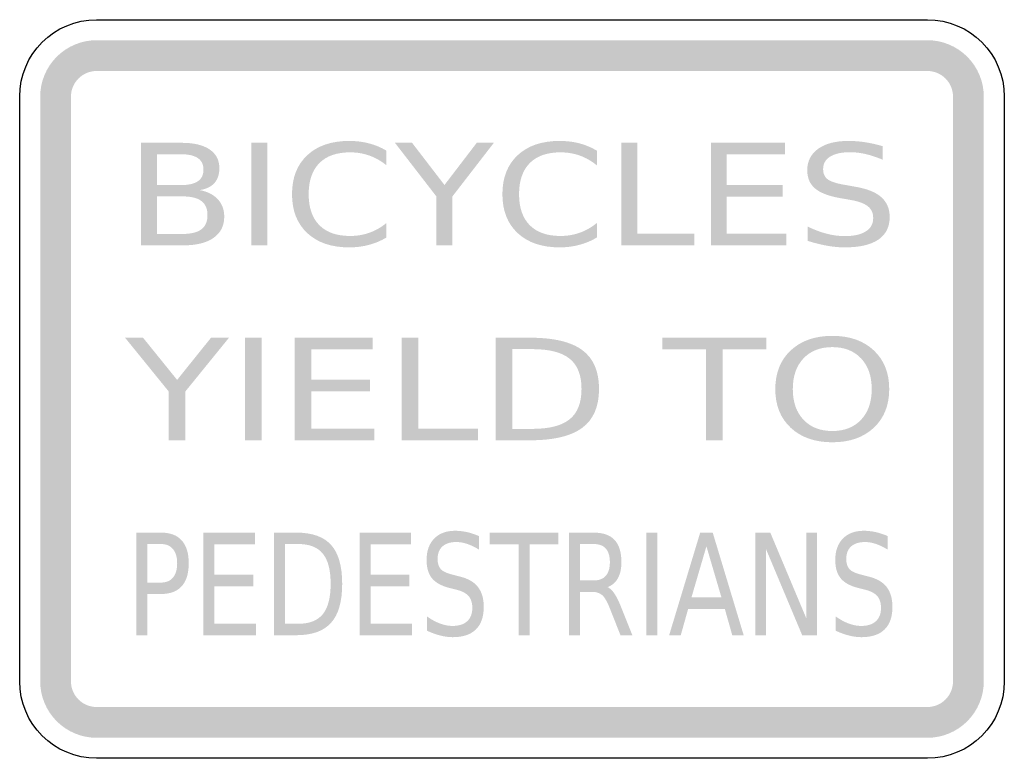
# Model space of a CAD drawing. Header units: inches. Extents: x -0.5 to 0.5, y -0.375 to 0.375.
import ezdxf

# ---------------------------------------------------------------- set-up
doc = ezdxf.new("R2010")
doc.units = ezdxf.units.IN
doc.header["$MEASUREMENT"] = 0

msp = doc.modelspace()

# ---------------------------------------------------------------- hatches: boundary and pattern name
for points in [[(-0.42188, 0.35417), (-0.42749, 0.35389), (-0.43305, 0.35307), (-0.43851, 0.3517), (-0.4438, 0.34981), (-0.44888, 0.3474), (-0.45371, 0.34451), (-0.45822, 0.34116), (-0.46239, 0.33739), (-0.46616, 0.33322), (-0.46951, 0.32871), (-0.4724, 0.32388), (-0.47481, 0.3188), (-0.4767, 0.31351), (-0.47807, 0.30805), (-0.47889, 0.30249), (-0.47917, 0.29688), (-0.44792, 0.29688), (-0.44779, 0.29943), (-0.44742, 0.30196), (-0.4468, 0.30444), (-0.44594, 0.30684), (-0.44484, 0.30915), (-0.44353, 0.31134), (-0.44201, 0.3134), (-0.44029, 0.31529), (-0.4384, 0.31701), (-0.43634, 0.31853), (-0.43415, 0.31984), (-0.43184, 0.32094), (-0.42944, 0.3218), (-0.42696, 0.32242), (-0.42443, 0.32279), (-0.42188, 0.32292), (-0.42188, 0.35417)], [(-0.42188, 0.32292), (0.42187, 0.32292), (0.42187, 0.35417), (-0.42188, 0.35417), (-0.42188, 0.32292)], [(0.47917, 0.29688), (0.47889, 0.30249), (0.47806, 0.30805), (0.4767, 0.31351), (0.4748, 0.3188), (0.4724, 0.32388), (0.46951, 0.32871), (0.46616, 0.33322), (0.46238, 0.33739), (0.45822, 0.34116), (0.4537, 0.34451), (0.44888, 0.3474), (0.4438, 0.34981), (0.4385, 0.3517), (0.43305, 0.35307), (0.42749, 0.35389), (0.42187, 0.35417), (0.42187, 0.32292), (0.42443, 0.32279), (0.42695, 0.32242), (0.42943, 0.3218), (0.43184, 0.32094), (0.43415, 0.31984), (0.43634, 0.31853), (0.43839, 0.31701), (0.44029, 0.31529), (0.442, 0.3134), (0.44353, 0.31134), (0.44484, 0.30915), (0.44593, 0.30684), (0.44679, 0.30444), (0.44741, 0.30196), (0.44779, 0.29943), (0.44792, 0.29688), (0.47917, 0.29688)], [(-0.44792, -0.29687), (-0.44792, 0.29688), (-0.47917, 0.29688), (-0.47917, -0.29687), (-0.44792, -0.29687)], [(0.44792, 0.29688), (0.44792, -0.29687), (0.47917, -0.29687), (0.47917, 0.29688), (0.44792, 0.29688)], [(-0.2647, 0.25), (-0.24858, 0.25), (-0.24858, 0.14584), (-0.2647, 0.14584), (-0.2647, 0.25)], [(-0.11889, 0.25), (-0.10152, 0.25), (-0.06857, 0.20716), (-0.03579, 0.25), (-0.01843, 0.25), (-0.0606, 0.19544), (-0.0606, 0.14584), (-0.07672, 0.14584), (-0.07672, 0.19544), (-0.11889, 0.25)], [(0.11109, 0.25), (0.12721, 0.25), (0.12721, 0.1577), (0.18515, 0.1577), (0.18515, 0.14584), (0.11109, 0.14584), (0.11109, 0.25)], [(0.20198, 0.25), (0.27719, 0.25), (0.27719, 0.23814), (0.2181, 0.23814), (0.2181, 0.2073), (0.2748, 0.2073), (0.2748, 0.19544), (0.2181, 0.19544), (0.2181, 0.1577), (0.27869, 0.1577), (0.27869, 0.14584), (0.20198, 0.14584), (0.20198, 0.25)], [(-0.39299, 0.05209), (-0.37474, 0.05209), (-0.34011, 0.00925), (-0.30567, 0.05209), (-0.28742, 0.05209), (-0.33173, -0.00247), (-0.33173, -0.05208), (-0.34868, -0.05208), (-0.34868, -0.00247), (-0.39299, 0.05209)], [(-0.27113, 0.05209), (-0.25419, 0.05209), (-0.25419, -0.05208), (-0.27113, -0.05208), (-0.27113, 0.05209)], [(-0.22058, 0.05209), (-0.14155, 0.05209), (-0.14155, 0.04022), (-0.20364, 0.04022), (-0.20364, 0.00939), (-0.14406, 0.00939), (-0.14406, -0.00247), (-0.20364, -0.00247), (-0.20364, -0.04022), (-0.13996, -0.04022), (-0.13996, -0.05208), (-0.22058, -0.05208), (-0.22058, 0.05209)], [(-0.11222, 0.05209), (-0.09528, 0.05209), (-0.09528, -0.04022), (-0.0344, -0.04022), (-0.0344, -0.05208), (-0.11222, -0.05208), (-0.11222, 0.05209)], [(0.15262, 0.05209), (0.25837, 0.05209), (0.25837, 0.04022), (0.21397, 0.04022), (0.21397, -0.05208), (0.19703, -0.05208), (0.19703, 0.04022), (0.15262, 0.04022), (0.15262, 0.05209)], [(-0.31333, -0.14583), (-0.26117, -0.14583), (-0.26117, -0.15769), (-0.30215, -0.15769), (-0.30215, -0.18853), (-0.26283, -0.18853), (-0.26283, -0.20039), (-0.30215, -0.20039), (-0.30215, -0.23814), (-0.26013, -0.23814), (-0.26013, -0.25), (-0.31333, -0.25), (-0.31333, -0.14583)], [(-0.15464, -0.14583), (-0.10248, -0.14583), (-0.10248, -0.15769), (-0.14346, -0.15769), (-0.14346, -0.18853), (-0.10414, -0.18853), (-0.10414, -0.20039), (-0.14346, -0.20039), (-0.14346, -0.23814), (-0.10143, -0.23814), (-0.10143, -0.25), (-0.15464, -0.25), (-0.15464, -0.14583)], [(-0.02261, -0.14583), (0.04718, -0.14583), (0.04718, -0.15769), (0.01788, -0.15769), (0.01788, -0.25), (0.0067, -0.25), (0.0067, -0.15769), (-0.02261, -0.15769), (-0.02261, -0.14583)], [(0.13651, -0.14583), (0.14769, -0.14583), (0.14769, -0.25), (0.13651, -0.25), (0.13651, -0.14583)], [(0.24728, -0.14583), (0.26234, -0.14583), (0.29895, -0.23297), (0.29895, -0.14583), (0.30977, -0.14583), (0.30977, -0.25), (0.29471, -0.25), (0.2581, -0.16285), (0.2581, -0.25), (0.24728, -0.25), (0.24728, -0.14583)], [(-0.47917, -0.29687), (-0.47889, -0.30249), (-0.47807, -0.30805), (-0.4767, -0.3135), (-0.47481, -0.3188), (-0.4724, -0.32388), (-0.46951, -0.3287), (-0.46616, -0.33322), (-0.46239, -0.33738), (-0.45822, -0.34116), (-0.45371, -0.34451), (-0.44888, -0.3474), (-0.4438, -0.3498), (-0.43851, -0.3517), (-0.43305, -0.35306), (-0.42749, -0.35389), (-0.42188, -0.35416), (-0.42188, -0.32291), (-0.42443, -0.32279), (-0.42696, -0.32241), (-0.42944, -0.32179), (-0.43184, -0.32093), (-0.43415, -0.31984), (-0.43634, -0.31853), (-0.4384, -0.317), (-0.44029, -0.31529), (-0.44201, -0.31339), (-0.44353, -0.31134), (-0.44484, -0.30915), (-0.44594, -0.30684), (-0.4468, -0.30443), (-0.44742, -0.30195), (-0.44779, -0.29943), (-0.44792, -0.29687), (-0.47917, -0.29687)], [(0.42187, -0.35416), (0.42749, -0.35389), (0.43305, -0.35306), (0.4385, -0.3517), (0.4438, -0.3498), (0.44888, -0.3474), (0.4537, -0.34451), (0.45822, -0.34116), (0.46238, -0.33738), (0.46616, -0.33322), (0.46951, -0.3287), (0.4724, -0.32388), (0.4748, -0.3188), (0.4767, -0.3135), (0.47806, -0.30805), (0.47889, -0.30249), (0.47917, -0.29687), (0.44792, -0.29687), (0.44779, -0.29943), (0.44741, -0.30195), (0.44679, -0.30443), (0.44593, -0.30684), (0.44484, -0.30915), (0.44353, -0.31134), (0.442, -0.31339), (0.44029, -0.31529), (0.43839, -0.317), (0.43634, -0.31853), (0.43415, -0.31984), (0.43184, -0.32093), (0.42943, -0.32179), (0.42695, -0.32241), (0.42443, -0.32279), (0.42187, -0.32291), (0.42187, -0.35416)], [(0.42187, -0.32291), (-0.42188, -0.32291), (-0.42188, -0.35416), (0.42187, -0.35416), (0.42187, -0.32291)]]:
    msp.add_hatch(color=7).paths.add_polyline_path(points)
h = msp.add_hatch(color=7)
edge = h.paths.add_edge_path()
edge.add_line((-0.37667, 0.25), (-0.33557, 0.25))
edge.add_spline(control_points=[(-0.33557, 0.25), (-0.32329, 0.25), (-0.31382, 0.24777), (-0.30718, 0.24331), (-0.30053, 0.23884), (-0.29721, 0.23249), (-0.29721, 0.22426), (-0.29721, 0.21789), (-0.29891, 0.21282), (-0.30231, 0.20905), (-0.3057, 0.20528), (-0.31071, 0.20293), (-0.31732, 0.202)], knot_values=[0, 0, 0, 0, 1, 1, 1, 2, 2, 2, 3, 3, 3, 4, 4, 4, 4], degree=3, periodic=0)
edge.add_spline(control_points=[(-0.31732, 0.202), (-0.30935, 0.20051), (-0.30318, 0.19741), (-0.29881, 0.19269), (-0.29444, 0.18797), (-0.29225, 0.18207), (-0.29225, 0.175), (-0.29225, 0.1657), (-0.29587, 0.15851), (-0.3031, 0.15344), (-0.31034, 0.14837), (-0.32063, 0.14584), (-0.33398, 0.14584)], knot_values=[0, 0, 0, 0, 1, 1, 1, 2, 2, 2, 3, 3, 3, 4, 4, 4, 4], degree=3, periodic=0)
edge.add_line((-0.33398, 0.14584), (-0.37667, 0.14584))
edge.add_line((-0.37667, 0.14584), (-0.37667, 0.25))
edge = h.paths.add_edge_path(flags=0)
edge.add_line((-0.36055, 0.19558), (-0.36055, 0.15742))
edge.add_line((-0.36055, 0.15742), (-0.33477, 0.15742))
edge.add_spline(control_points=[(-0.33477, 0.15742), (-0.32609, 0.15742), (-0.31967, 0.15899), (-0.31551, 0.16213), (-0.31134, 0.16527), (-0.30926, 0.17007), (-0.30926, 0.17654), (-0.30926, 0.18305), (-0.31134, 0.18785), (-0.31551, 0.19094), (-0.31967, 0.19404), (-0.32609, 0.19558), (-0.33477, 0.19558)], knot_values=[0, 0, 0, 0, 1, 1, 1, 2, 2, 2, 3, 3, 3, 4, 4, 4, 4], degree=3, periodic=0)
edge.add_line((-0.33477, 0.19558), (-0.36055, 0.19558))
edge = h.paths.add_edge_path(flags=0)
edge.add_line((-0.36055, 0.23842), (-0.36055, 0.20703))
edge.add_line((-0.36055, 0.20703), (-0.33672, 0.20703))
edge.add_spline(control_points=[(-0.33672, 0.20703), (-0.32887, 0.20703), (-0.32301, 0.20832), (-0.31914, 0.2109), (-0.31527, 0.21348), (-0.31333, 0.21742), (-0.31333, 0.22272), (-0.31333, 0.22798), (-0.31527, 0.23191), (-0.31914, 0.23451), (-0.32301, 0.23712), (-0.32887, 0.23842), (-0.33672, 0.23842)], knot_values=[0, 0, 0, 0, 1, 1, 1, 2, 2, 2, 3, 3, 3, 4, 4, 4, 4], degree=3, periodic=0)
edge.add_line((-0.33672, 0.23842), (-0.36055, 0.23842))
h = msp.add_hatch(color=7)
edge = h.paths.add_edge_path()
edge.add_line((-0.12748, 0.24198), (-0.12748, 0.22712))
edge.add_spline(control_points=[(-0.12748, 0.22712), (-0.13291, 0.23154), (-0.1387, 0.23484), (-0.14484, 0.23703), (-0.15098, 0.23921), (-0.15751, 0.24031), (-0.16442, 0.24031), (-0.178, 0.24031), (-0.18841, 0.23667), (-0.19565, 0.22939), (-0.20288, 0.22211), (-0.2065, 0.21158), (-0.2065, 0.19782), (-0.2065, 0.18409), (-0.20288, 0.17359), (-0.19565, 0.16631), (-0.18841, 0.15904), (-0.178, 0.1554), (-0.16442, 0.1554), (-0.15751, 0.1554), (-0.15098, 0.15649), (-0.14484, 0.15867), (-0.1387, 0.16086), (-0.13291, 0.16416), (-0.12748, 0.16858)], knot_values=[0, 0, 0, 0, 1, 1, 1, 2, 2, 2, 3, 3, 3, 4, 4, 4, 5, 5, 5, 6, 6, 6, 7, 7, 7, 8, 8, 8, 8], degree=3, periodic=0)
edge.add_line((-0.12748, 0.16858), (-0.12748, 0.15386))
edge.add_spline(control_points=[(-0.12748, 0.15386), (-0.13309, 0.15051), (-0.13905, 0.148), (-0.14537, 0.14633), (-0.15169, 0.14465), (-0.15834, 0.14381), (-0.16531, 0.14381), (-0.18338, 0.14381), (-0.19758, 0.14864), (-0.20792, 0.15829), (-0.21825, 0.16794), (-0.22342, 0.18112), (-0.22342, 0.19782), (-0.22342, 0.21456), (-0.21825, 0.22776), (-0.20792, 0.23741), (-0.19758, 0.24706), (-0.18338, 0.25189), (-0.16531, 0.25189), (-0.15822, 0.25189), (-0.15152, 0.25106), (-0.1452, 0.24941), (-0.13888, 0.24776), (-0.13297, 0.24528), (-0.12748, 0.24198)], knot_values=[0, 0, 0, 0, 1, 1, 1, 2, 2, 2, 3, 3, 3, 4, 4, 4, 5, 5, 5, 6, 6, 6, 7, 7, 7, 8, 8, 8, 8], degree=3, periodic=0)
h = msp.add_hatch(color=7)
edge = h.paths.add_edge_path()
edge.add_line((0.08619, 0.24198), (0.08619, 0.22712))
edge.add_spline(control_points=[(0.08619, 0.22712), (0.08076, 0.23154), (0.07497, 0.23484), (0.06883, 0.23703), (0.06269, 0.23921), (0.05616, 0.24031), (0.04925, 0.24031), (0.03567, 0.24031), (0.02526, 0.23667), (0.01803, 0.22939), (0.01079, 0.22211), (0.00717, 0.21158), (0.00717, 0.19782), (0.00717, 0.18409), (0.01079, 0.17359), (0.01803, 0.16631), (0.02526, 0.15904), (0.03567, 0.1554), (0.04925, 0.1554), (0.05616, 0.1554), (0.06269, 0.15649), (0.06883, 0.15867), (0.07497, 0.16086), (0.08076, 0.16416), (0.08619, 0.16858)], knot_values=[0, 0, 0, 0, 1, 1, 1, 2, 2, 2, 3, 3, 3, 4, 4, 4, 5, 5, 5, 6, 6, 6, 7, 7, 7, 8, 8, 8, 8], degree=3, periodic=0)
edge.add_line((0.08619, 0.16858), (0.08619, 0.15386))
edge.add_spline(control_points=[(0.08619, 0.15386), (0.08058, 0.15051), (0.07462, 0.148), (0.0683, 0.14633), (0.06198, 0.14465), (0.05534, 0.14381), (0.04837, 0.14381), (0.0303, 0.14381), (0.01609, 0.14864), (0.00576, 0.15829), (-0.00458, 0.16794), (-0.00975, 0.18112), (-0.00975, 0.19782), (-0.00975, 0.21456), (-0.00458, 0.22776), (0.00576, 0.23741), (0.01609, 0.24706), (0.0303, 0.25189), (0.04837, 0.25189), (0.05545, 0.25189), (0.06216, 0.25106), (0.06848, 0.24941), (0.0748, 0.24776), (0.0807, 0.24528), (0.08619, 0.24198)], knot_values=[0, 0, 0, 0, 1, 1, 1, 2, 2, 2, 3, 3, 3, 4, 4, 4, 5, 5, 5, 6, 6, 6, 7, 7, 7, 8, 8, 8, 8], degree=3, periodic=0)
h = msp.add_hatch(color=7)
edge = h.paths.add_edge_path()
edge.add_line((0.37641, 0.24658), (0.37641, 0.23284))
edge.add_spline(control_points=[(0.37641, 0.23284), (0.37032, 0.2354), (0.36456, 0.23731), (0.35913, 0.23856), (0.3537, 0.23982), (0.34847, 0.24045), (0.34345, 0.24045), (0.33465, 0.24045), (0.32787, 0.23896), (0.32312, 0.23598), (0.31837, 0.233), (0.31599, 0.22877), (0.31599, 0.22328), (0.31599, 0.21868), (0.31757, 0.2152), (0.32073, 0.21285), (0.32389, 0.2105), (0.3299, 0.20861), (0.33876, 0.20716)], knot_values=[0, 0, 0, 0, 1, 1, 1, 2, 2, 2, 3, 3, 3, 4, 4, 4, 5, 5, 5, 6, 6, 6, 6], degree=3, periodic=0)
edge.add_line((0.33876, 0.20716), (0.34841, 0.20542))
edge.add_spline(control_points=[(0.34841, 0.20542), (0.36046, 0.20342), (0.36933, 0.1999), (0.37503, 0.19485), (0.38073, 0.1898), (0.38358, 0.18305), (0.38358, 0.17458), (0.38358, 0.16449), (0.37973, 0.15684), (0.37202, 0.15163), (0.36431, 0.14642), (0.35299, 0.14381), (0.33805, 0.14381), (0.33238, 0.14381), (0.32637, 0.14437), (0.32002, 0.14549), (0.31367, 0.1466), (0.3071, 0.14826), (0.30031, 0.15044)], knot_values=[0, 0, 0, 0, 1, 1, 1, 2, 2, 2, 3, 3, 3, 4, 4, 4, 5, 5, 5, 6, 6, 6, 6], degree=3, periodic=0)
edge.add_line((0.30031, 0.15044), (0.30031, 0.16495))
edge.add_spline(control_points=[(0.30031, 0.16495), (0.30686, 0.16174), (0.31327, 0.15933), (0.31953, 0.1577), (0.32579, 0.15607), (0.33196, 0.15526), (0.33805, 0.15526), (0.3472, 0.15526), (0.35429, 0.15684), (0.35931, 0.16), (0.36433, 0.16316), (0.36684, 0.16768), (0.36684, 0.17354), (0.36684, 0.17865), (0.36504, 0.18265), (0.36143, 0.18554), (0.35783, 0.18842), (0.35193, 0.19058), (0.34372, 0.19202)], knot_values=[0, 0, 0, 0, 1, 1, 1, 2, 2, 2, 3, 3, 3, 4, 4, 4, 5, 5, 5, 6, 6, 6, 6], degree=3, periodic=0)
edge.add_line((0.34372, 0.19202), (0.33397, 0.1937))
edge.add_spline(control_points=[(0.33397, 0.1937), (0.32192, 0.19579), (0.31323, 0.19907), (0.30788, 0.20354), (0.30254, 0.208), (0.29987, 0.21421), (0.29987, 0.22217), (0.29987, 0.23138), (0.30357, 0.23863), (0.31098, 0.24393), (0.3184, 0.24924), (0.3286, 0.25189), (0.34159, 0.25189), (0.3472, 0.25189), (0.3529, 0.25145), (0.35869, 0.25056), (0.36448, 0.24968), (0.37038, 0.24835), (0.37641, 0.24658)], knot_values=[0, 0, 0, 0, 1, 1, 1, 2, 2, 2, 3, 3, 3, 4, 4, 4, 5, 5, 5, 6, 6, 6, 6], degree=3, periodic=0)
h = msp.add_hatch(color=7)
edge = h.paths.add_edge_path()
edge.add_line((-0.01671, 0.05209), (0.01801, 0.05209))
edge.add_spline(control_points=[(0.01801, 0.05209), (0.04228, 0.05209), (0.06007, 0.04789), (0.0714, 0.03949), (0.08273, 0.0311), (0.08839, 0.01797), (0.08839, 0.00011), (0.08839, -0.01785), (0.0827, -0.03103), (0.07131, -0.03945), (0.05992, -0.04787), (0.04215, -0.05208), (0.01801, -0.05208)], knot_values=[0, 0, 0, 0, 1, 1, 1, 2, 2, 2, 3, 3, 3, 4, 4, 4, 4], degree=3, periodic=0)
edge.add_line((0.01801, -0.05208), (-0.01671, -0.05208))
edge.add_line((-0.01671, -0.05208), (-0.01671, 0.05209))
edge = h.paths.add_edge_path(flags=0)
edge.add_line((0.00023, 0.0405), (0.00023, -0.0405))
edge.add_line((0.00023, -0.0405), (0.02062, -0.0405))
edge.add_spline(control_points=[(0.02062, -0.0405), (0.03787, -0.0405), (0.05052, -0.03724), (0.05855, -0.03073), (0.06659, -0.02422), (0.07061, -0.01394), (0.07061, 0.00011), (0.07061, 0.01406), (0.06659, 0.02428), (0.05855, 0.03077), (0.05052, 0.03726), (0.03787, 0.0405), (0.02062, 0.0405)], knot_values=[0, 0, 0, 0, 1, 1, 1, 2, 2, 2, 3, 3, 3, 4, 4, 4, 4], degree=3, periodic=0)
edge.add_line((0.02062, 0.0405), (0.00023, 0.0405))
h = msp.add_hatch(color=7)
edge = h.paths.add_edge_path()
edge.add_spline(control_points=[(0.32531, 0.05397), (0.34287, 0.05397), (0.3569, 0.04907), (0.36738, 0.03928), (0.37787, 0.02949), (0.38312, 0.01636), (0.38312, -0.0001), (0.38312, -0.01652), (0.37787, -0.02963), (0.36738, -0.03942), (0.3569, -0.04921), (0.34287, -0.0541), (0.32531, -0.0541), (0.30774, -0.0541), (0.2937, -0.04922), (0.28318, -0.03945), (0.27266, -0.02968), (0.2674, -0.01657), (0.2674, -0.0001), (0.2674, 0.01636), (0.27266, 0.02949), (0.28318, 0.03928), (0.2937, 0.04907), (0.30774, 0.05397), (0.32531, 0.05397)], knot_values=[0, 0, 0, 0, 1, 1, 1, 2, 2, 2, 3, 3, 3, 4, 4, 4, 5, 5, 5, 6, 6, 6, 7, 7, 7, 8, 8, 8, 8], degree=3, periodic=0)
edge = h.paths.add_edge_path(flags=0)
edge.add_spline(control_points=[(0.32531, 0.04253), (0.31302, 0.04253), (0.30326, 0.03871), (0.29603, 0.03108), (0.2888, 0.02346), (0.28519, 0.01306), (0.28519, -0.0001), (0.28519, -0.01322), (0.2888, -0.02359), (0.29603, -0.03122), (0.30326, -0.03885), (0.31302, -0.04266), (0.32531, -0.04266), (0.3376, -0.04266), (0.34734, -0.03885), (0.35454, -0.03122), (0.36174, -0.02359), (0.36534, -0.01322), (0.36534, -0.0001), (0.36534, 0.01306), (0.36174, 0.02346), (0.35454, 0.03108), (0.34734, 0.03871), (0.3376, 0.04253), (0.32531, 0.04253)], knot_values=[0, 0, 0, 0, 1, 1, 1, 2, 2, 2, 3, 3, 3, 4, 4, 4, 5, 5, 5, 6, 6, 6, 7, 7, 7, 8, 8, 8, 8], degree=3, periodic=0)
h = msp.add_hatch(color=7)
edge = h.paths.add_edge_path()
edge.add_line((-0.38159, -0.14583), (-0.3564, -0.14583))
edge.add_spline(control_points=[(-0.3564, -0.14583), (-0.34714, -0.14583), (-0.34015, -0.14847), (-0.33542, -0.15375), (-0.33069, -0.15903), (-0.32832, -0.16676), (-0.32832, -0.17695), (-0.32832, -0.18723), (-0.33069, -0.195), (-0.33542, -0.20025), (-0.34015, -0.20551), (-0.34714, -0.20814), (-0.3564, -0.20814)], knot_values=[0, 0, 0, 0, 1, 1, 1, 2, 2, 2, 3, 3, 3, 4, 4, 4, 4], degree=3, periodic=0)
edge.add_line((-0.3564, -0.20814), (-0.37041, -0.20814))
edge.add_line((-0.37041, -0.20814), (-0.37041, -0.25))
edge.add_line((-0.37041, -0.25), (-0.38159, -0.25))
edge.add_line((-0.38159, -0.25), (-0.38159, -0.14583))
edge = h.paths.add_edge_path(flags=0)
edge.add_line((-0.37041, -0.15741), (-0.37041, -0.19655))
edge.add_line((-0.37041, -0.19655), (-0.3564, -0.19655))
edge.add_spline(control_points=[(-0.3564, -0.19655), (-0.3512, -0.19655), (-0.34717, -0.19486), (-0.34433, -0.19146), (-0.34148, -0.18807), (-0.34006, -0.18323), (-0.34006, -0.17695), (-0.34006, -0.17072), (-0.34148, -0.1659), (-0.34433, -0.16251), (-0.34717, -0.15911), (-0.3512, -0.15741), (-0.3564, -0.15741)], knot_values=[0, 0, 0, 0, 1, 1, 1, 2, 2, 2, 3, 3, 3, 4, 4, 4, 4], degree=3, periodic=0)
edge.add_line((-0.3564, -0.15741), (-0.37041, -0.15741))
h = msp.add_hatch(color=7)
edge = h.paths.add_edge_path()
edge.add_line((-0.24182, -0.14583), (-0.2189, -0.14583))
edge.add_spline(control_points=[(-0.2189, -0.14583), (-0.20289, -0.14583), (-0.19114, -0.15003), (-0.18367, -0.15842), (-0.17619, -0.16682), (-0.17246, -0.17995), (-0.17246, -0.19781), (-0.17246, -0.21576), (-0.17621, -0.22895), (-0.18373, -0.23737), (-0.19125, -0.24579), (-0.20297, -0.25), (-0.2189, -0.25)], knot_values=[0, 0, 0, 0, 1, 1, 1, 2, 2, 2, 3, 3, 3, 4, 4, 4, 4], degree=3, periodic=0)
edge.add_line((-0.2189, -0.25), (-0.24182, -0.25))
edge.add_line((-0.24182, -0.25), (-0.24182, -0.14583))
edge = h.paths.add_edge_path(flags=0)
edge.add_line((-0.23064, -0.15741), (-0.23064, -0.23842))
edge.add_line((-0.23064, -0.23842), (-0.21718, -0.23842))
edge.add_spline(control_points=[(-0.21718, -0.23842), (-0.2058, -0.23842), (-0.19745, -0.23516), (-0.19215, -0.22865), (-0.18684, -0.22214), (-0.18419, -0.21186), (-0.18419, -0.19781), (-0.18419, -0.18386), (-0.18684, -0.17363), (-0.19215, -0.16715), (-0.19745, -0.16066), (-0.2058, -0.15741), (-0.21718, -0.15741)], knot_values=[0, 0, 0, 0, 1, 1, 1, 2, 2, 2, 3, 3, 3, 4, 4, 4, 4], degree=3, periodic=0)
edge.add_line((-0.21718, -0.15741), (-0.23064, -0.15741))
h = msp.add_hatch(color=7)
edge = h.paths.add_edge_path()
edge.add_line((-0.03367, -0.14925), (-0.03367, -0.16299))
edge.add_spline(control_points=[(-0.03367, -0.16299), (-0.03789, -0.16044), (-0.04188, -0.15853), (-0.04565, -0.15727), (-0.04942, -0.15602), (-0.05304, -0.15539), (-0.05652, -0.15539), (-0.06263, -0.15539), (-0.06733, -0.15688), (-0.07062, -0.15985), (-0.07392, -0.16283), (-0.07557, -0.16706), (-0.07557, -0.17255), (-0.07557, -0.17716), (-0.07447, -0.18063), (-0.07228, -0.18298), (-0.07009, -0.18533), (-0.06592, -0.18723), (-0.05978, -0.18867)], knot_values=[0, 0, 0, 0, 1, 1, 1, 2, 2, 2, 3, 3, 3, 4, 4, 4, 5, 5, 5, 6, 6, 6, 6], degree=3, periodic=0)
edge.add_line((-0.05978, -0.18867), (-0.05308, -0.19041))
edge.add_spline(control_points=[(-0.05308, -0.19041), (-0.04473, -0.19241), (-0.03857, -0.19594), (-0.03462, -0.20098), (-0.03067, -0.20603), (-0.02869, -0.21279), (-0.02869, -0.22125), (-0.02869, -0.23135), (-0.03137, -0.239), (-0.03671, -0.24421), (-0.04206, -0.24942), (-0.04991, -0.25202), (-0.06027, -0.25202), (-0.0642, -0.25202), (-0.06837, -0.25146), (-0.07277, -0.25035), (-0.07718, -0.24923), (-0.08173, -0.24758), (-0.08644, -0.24539)], knot_values=[0, 0, 0, 0, 1, 1, 1, 2, 2, 2, 3, 3, 3, 4, 4, 4, 5, 5, 5, 6, 6, 6, 6], degree=3, periodic=0)
edge.add_line((-0.08644, -0.24539), (-0.08644, -0.23088))
edge.add_spline(control_points=[(-0.08644, -0.23088), (-0.0819, -0.23409), (-0.07745, -0.23651), (-0.07311, -0.23814), (-0.06877, -0.23976), (-0.06449, -0.24058), (-0.06027, -0.24058), (-0.05392, -0.24058), (-0.04901, -0.239), (-0.04553, -0.23583), (-0.04205, -0.23267), (-0.0403, -0.22816), (-0.0403, -0.2223), (-0.0403, -0.21718), (-0.04155, -0.21318), (-0.04405, -0.2103), (-0.04655, -0.20741), (-0.05065, -0.20525), (-0.05634, -0.20381)], knot_values=[0, 0, 0, 0, 1, 1, 1, 2, 2, 2, 3, 3, 3, 4, 4, 4, 5, 5, 5, 6, 6, 6, 6], degree=3, periodic=0)
edge.add_line((-0.05634, -0.20381), (-0.0631, -0.20214))
edge.add_spline(control_points=[(-0.0631, -0.20214), (-0.07145, -0.20004), (-0.07748, -0.19676), (-0.08119, -0.1923), (-0.0849, -0.18783), (-0.08675, -0.18162), (-0.08675, -0.17367), (-0.08675, -0.16446), (-0.08418, -0.1572), (-0.07904, -0.1519), (-0.0739, -0.1466), (-0.06682, -0.14395), (-0.05781, -0.14395), (-0.05392, -0.14395), (-0.04997, -0.14439), (-0.04596, -0.14527), (-0.04194, -0.14616), (-0.03785, -0.14748), (-0.03367, -0.14925)], knot_values=[0, 0, 0, 0, 1, 1, 1, 2, 2, 2, 3, 3, 3, 4, 4, 4, 5, 5, 5, 6, 6, 6, 6], degree=3, periodic=0)
h = msp.add_hatch(color=7)
edge = h.paths.add_edge_path()
edge.add_spline(control_points=[(0.09701, -0.20116), (0.09942, -0.20218), (0.10176, -0.20437), (0.10401, -0.20772), (0.10626, -0.21107), (0.10854, -0.21567), (0.11083, -0.22153)], knot_values=[0, 0, 0, 0, 1, 1, 1, 2, 2, 2, 2], degree=3, periodic=0)
edge.add_line((0.11083, -0.22153), (0.1222, -0.25))
edge.add_line((0.1222, -0.25), (0.11016, -0.25))
edge.add_line((0.11016, -0.25), (0.09959, -0.22328))
edge.add_spline(control_points=[(0.09959, -0.22328), (0.09689, -0.2163), (0.09425, -0.21167), (0.09169, -0.20939), (0.08913, -0.20711), (0.08564, -0.20597), (0.08122, -0.20597)], knot_values=[0, 0, 0, 0, 1, 1, 1, 2, 2, 2, 2], degree=3, periodic=0)
edge.add_line((0.08122, -0.20597), (0.06905, -0.20597))
edge.add_line((0.06905, -0.20597), (0.06905, -0.25))
edge.add_line((0.06905, -0.25), (0.05787, -0.25))
edge.add_line((0.05787, -0.25), (0.05787, -0.14583))
edge.add_line((0.05787, -0.14583), (0.08306, -0.14583))
edge.add_spline(control_points=[(0.08306, -0.14583), (0.09252, -0.14583), (0.09957, -0.14832), (0.1042, -0.1533), (0.10882, -0.15827), (0.11114, -0.16579), (0.11114, -0.17583), (0.11114, -0.18239), (0.10994, -0.18783), (0.10754, -0.19216), (0.10515, -0.19648), (0.10164, -0.19948), (0.09701, -0.20116)], knot_values=[0, 0, 0, 0, 1, 1, 1, 2, 2, 2, 3, 3, 3, 4, 4, 4, 4], degree=3, periodic=0)
edge = h.paths.add_edge_path(flags=0)
edge.add_line((0.06905, -0.15741), (0.06905, -0.19439))
edge.add_line((0.06905, -0.19439), (0.08306, -0.19439))
edge.add_spline(control_points=[(0.08306, -0.19439), (0.08847, -0.19439), (0.09254, -0.19282), (0.09529, -0.18968), (0.09803, -0.18654), (0.0994, -0.18193), (0.0994, -0.17583), (0.0994, -0.16974), (0.09803, -0.16515), (0.09529, -0.16205), (0.09254, -0.15896), (0.08847, -0.15741), (0.08306, -0.15741)], knot_values=[0, 0, 0, 0, 1, 1, 1, 2, 2, 2, 3, 3, 3, 4, 4, 4, 4], degree=3, periodic=0)
edge.add_line((0.08306, -0.15741), (0.06905, -0.15741))
h = msp.add_hatch(color=7)
h.paths.add_polyline_path([(0.19113, -0.14583), (0.20385, -0.14583), (0.2353, -0.25), (0.22369, -0.25), (0.21614, -0.22328), (0.1789, -0.22328), (0.17141, -0.25), (0.15961, -0.25), (0.19113, -0.14583)])
h.paths.add_polyline_path([(0.19746, -0.15972), (0.18228, -0.21155), (0.21269, -0.21155), (0.19746, -0.15972)], flags=0)
h = msp.add_hatch(color=7)
edge = h.paths.add_edge_path()
edge.add_line((0.3814, -0.14925), (0.3814, -0.16299))
edge.add_spline(control_points=[(0.3814, -0.16299), (0.37718, -0.16044), (0.37319, -0.15853), (0.36942, -0.15727), (0.36565, -0.15602), (0.36203, -0.15539), (0.35855, -0.15539), (0.35244, -0.15539), (0.34774, -0.15688), (0.34445, -0.15985), (0.34115, -0.16283), (0.3395, -0.16706), (0.3395, -0.17255), (0.3395, -0.17716), (0.3406, -0.18063), (0.34279, -0.18298), (0.34498, -0.18533), (0.34915, -0.18723), (0.35529, -0.18867)], knot_values=[0, 0, 0, 0, 1, 1, 1, 2, 2, 2, 3, 3, 3, 4, 4, 4, 5, 5, 5, 6, 6, 6, 6], degree=3, periodic=0)
edge.add_line((0.35529, -0.18867), (0.36199, -0.19041))
edge.add_spline(control_points=[(0.36199, -0.19041), (0.37034, -0.19241), (0.3765, -0.19594), (0.38045, -0.20098), (0.3844, -0.20603), (0.38638, -0.21279), (0.38638, -0.22125), (0.38638, -0.23135), (0.38371, -0.239), (0.37836, -0.24421), (0.37302, -0.24942), (0.36516, -0.25202), (0.3548, -0.25202), (0.35087, -0.25202), (0.3467, -0.25146), (0.3423, -0.25035), (0.33789, -0.24923), (0.33334, -0.24758), (0.32863, -0.24539)], knot_values=[0, 0, 0, 0, 1, 1, 1, 2, 2, 2, 3, 3, 3, 4, 4, 4, 5, 5, 5, 6, 6, 6, 6], degree=3, periodic=0)
edge.add_line((0.32863, -0.24539), (0.32863, -0.23088))
edge.add_spline(control_points=[(0.32863, -0.23088), (0.33317, -0.23409), (0.33762, -0.23651), (0.34196, -0.23814), (0.3463, -0.23976), (0.35058, -0.24058), (0.3548, -0.24058), (0.36115, -0.24058), (0.36606, -0.239), (0.36954, -0.23583), (0.37303, -0.23267), (0.37477, -0.22816), (0.37477, -0.2223), (0.37477, -0.21718), (0.37352, -0.21318), (0.37102, -0.2103), (0.36852, -0.20741), (0.36442, -0.20525), (0.35873, -0.20381)], knot_values=[0, 0, 0, 0, 1, 1, 1, 2, 2, 2, 3, 3, 3, 4, 4, 4, 5, 5, 5, 6, 6, 6, 6], degree=3, periodic=0)
edge.add_line((0.35873, -0.20381), (0.35197, -0.20214))
edge.add_spline(control_points=[(0.35197, -0.20214), (0.34362, -0.20004), (0.33759, -0.19676), (0.33388, -0.1923), (0.33017, -0.18783), (0.32832, -0.18162), (0.32832, -0.17367), (0.32832, -0.16446), (0.33089, -0.1572), (0.33603, -0.1519), (0.34117, -0.1466), (0.34825, -0.14395), (0.35726, -0.14395), (0.36115, -0.14395), (0.3651, -0.14439), (0.36911, -0.14527), (0.37313, -0.14616), (0.37722, -0.14748), (0.3814, -0.14925)], knot_values=[0, 0, 0, 0, 1, 1, 1, 2, 2, 2, 3, 3, 3, 4, 4, 4, 5, 5, 5, 6, 6, 6, 6], degree=3, periodic=0)

# ---------------------------------------------------------------- linework, layer by layer
at = {"color": 7}
for points in [[(-0.42188, 0.375), (0.42187, 0.375)], [(-0.5, -0.29687), (-0.5, 0.29688)], [(0.5, 0.29688), (0.5, -0.29687)], [(0.42187, -0.375), (-0.42188, -0.375)]]:
    msp.add_lwpolyline(points, dxfattribs=at)
for points in [[(-0.5, 0.29688), (-0.5, 0.34002), (-0.46502, 0.375), (-0.42188, 0.375)], [(0.42187, 0.375), (0.46502, 0.375), (0.5, 0.34002), (0.5, 0.29688)], [(-0.42188, -0.375), (-0.46502, -0.375), (-0.5, -0.34002), (-0.5, -0.29687)], [(0.5, -0.29687), (0.5, -0.34002), (0.46502, -0.375), (0.42187, -0.375)]]:
    msp.add_open_spline(points, degree=3, dxfattribs=at)

doc.saveas('drawing.dxf')
